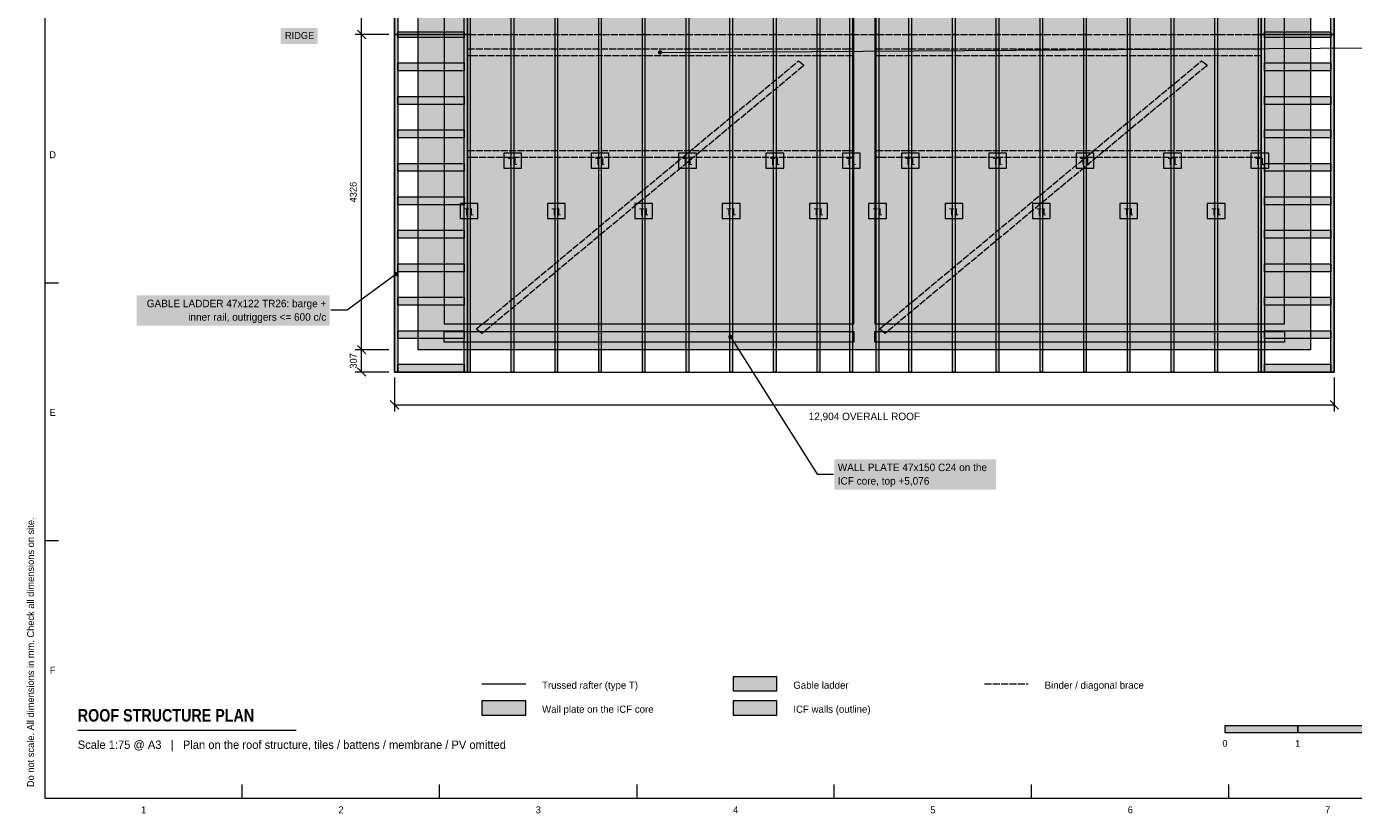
# Model space of a CAD drawing. Header units: millimetres. Extents: x 17 to 413, y 4 to 292.
# Tile 1 of 3: x 17 to 260, y 4 to 148. Entities that reach past the tile are written whole.
import ezdxf
from ezdxf.enums import TextEntityAlignment as Align

# ---------------------------------------------------------------- set-up
doc = ezdxf.new("R2010")
doc.units = ezdxf.units.MM
doc.linetypes.add('DASHED', pattern=[1.524, 1.27, -0.254])
for name, color, linetype in [('FILL-C_6B451A', 7, 'Continuous'), ('FILL-C_8C66A6', 7, 'Continuous'), ('FILL-C_B27326', 7, 'Continuous'), ('FILL-INK', 7, 'Continuous'), ('FILL-LIGHT', 7, 'Continuous'), ('FILL-MASONRY', 7, 'Continuous'), ('FILL-MASONRY_FILL', 7, 'Continuous'), ('FILL-TIMBER', 7, 'Continuous'), ('FILL-WHITE', 7, 'Continuous'), ('LINE-C_6B451A', 7, 'Continuous'), ('LINE-C_8C66A6', 7, 'Continuous'), ('LINE-C_8C66A6-DASH', 7, 'DASHED'), ('LINE-C_B27326', 7, 'Continuous'), ('LINE-GREY', 7, 'Continuous'), ('LINE-INK', 7, 'Continuous'), ('LINE-MASONRY', 7, 'Continuous'), ('LINE-STEEL_GREY', 7, 'Continuous'), ('LINE-STEEL_GREY-DASH', 7, 'DASHED'), ('TEXT-C_6B451A', 7, 'Continuous'), ('TEXT-C_B27326', 7, 'Continuous'), ('TEXT-INK', 7, 'Continuous'), ('TEXT-MASONRY', 7, 'Continuous'), ('TEXT-STEEL_GREY', 7, 'Continuous')]:
    doc.layers.add(name, color=color, linetype=linetype)
doc.styles.add('OpenSansCondensed-Bold', font='OpenSansCondensed-Bold.ttf')

msp = doc.modelspace()

# ---------------------------------------------------------------- hatches: boundary and pattern name
at = {"layer": 'FILL-C_6B451A', "true_color": 0x6b451a}
h = msp.add_hatch(color=36, dxfattribs=at)
h.dxf.hatch_style = 1
h.paths.add_polyline_path([(97.37, 146.75), (97.37, 208.53), (97.84, 208.53), (97.84, 146.75)])
h = msp.add_hatch(color=36, dxfattribs=at)
h.dxf.hatch_style = 1
h.paths.add_polyline_path([(105.37, 146.75), (105.37, 208.53), (105.84, 208.53), (105.84, 146.75)])
h = msp.add_hatch(color=36, dxfattribs=at)
h.dxf.hatch_style = 1
h.paths.add_polyline_path([(113.37, 146.75), (113.37, 208.53), (113.84, 208.53), (113.84, 146.75)])
h = msp.add_hatch(color=36, dxfattribs=at)
h.dxf.hatch_style = 1
h.paths.add_polyline_path([(121.37, 146.75), (121.37, 208.53), (121.84, 208.53), (121.84, 146.75)])
h = msp.add_hatch(color=36, dxfattribs=at)
h.dxf.hatch_style = 1
h.paths.add_polyline_path([(129.37, 146.75), (129.37, 208.53), (129.84, 208.53), (129.84, 146.75)])
h = msp.add_hatch(color=36, dxfattribs=at)
h.dxf.hatch_style = 1
h.paths.add_polyline_path([(137.37, 146.75), (137.37, 208.53), (137.84, 208.53), (137.84, 146.75)])
h = msp.add_hatch(color=36, dxfattribs=at)
h.dxf.hatch_style = 1
h.paths.add_polyline_path([(145.37, 146.75), (145.37, 208.53), (145.84, 208.53), (145.84, 146.75)])
h = msp.add_hatch(color=36, dxfattribs=at)
h.dxf.hatch_style = 1
h.paths.add_polyline_path([(153.37, 146.75), (153.37, 208.53), (153.84, 208.53), (153.84, 146.75)])
h = msp.add_hatch(color=36, dxfattribs=at)
h.dxf.hatch_style = 1
h.paths.add_polyline_path([(161.37, 146.75), (161.37, 208.53), (161.84, 208.53), (161.84, 146.75)])
h = msp.add_hatch(color=36, dxfattribs=at)
h.dxf.hatch_style = 1
h.paths.add_polyline_path([(167.37, 146.75), (167.37, 208.53), (167.83, 208.53), (167.83, 146.75)])
h = msp.add_hatch(color=36, dxfattribs=at)
h.dxf.hatch_style = 1
h.paths.add_polyline_path([(172.17, 146.75), (172.17, 208.53), (172.63, 208.53), (172.63, 146.75)])
h = msp.add_hatch(color=36, dxfattribs=at)
h.dxf.hatch_style = 1
h.paths.add_polyline_path([(178.16, 146.75), (178.16, 208.53), (178.63, 208.53), (178.63, 146.75)])
h = msp.add_hatch(color=36, dxfattribs=at)
h.dxf.hatch_style = 1
h.paths.add_polyline_path([(186.16, 146.75), (186.16, 208.53), (186.63, 208.53), (186.63, 146.75)])
h = msp.add_hatch(color=36, dxfattribs=at)
h.dxf.hatch_style = 1
h.paths.add_polyline_path([(194.16, 146.75), (194.16, 208.53), (194.63, 208.53), (194.63, 146.75)])
h = msp.add_hatch(color=36, dxfattribs=at)
h.dxf.hatch_style = 1
h.paths.add_polyline_path([(202.16, 146.75), (202.16, 208.53), (202.63, 208.53), (202.63, 146.75)])
h = msp.add_hatch(color=36, dxfattribs=at)
h.dxf.hatch_style = 1
h.paths.add_polyline_path([(210.16, 146.75), (210.16, 208.53), (210.63, 208.53), (210.63, 146.75)])
h = msp.add_hatch(color=36, dxfattribs=at)
h.dxf.hatch_style = 1
h.paths.add_polyline_path([(218.16, 146.75), (218.16, 208.53), (218.63, 208.53), (218.63, 146.75)])
h = msp.add_hatch(color=36, dxfattribs=at)
h.dxf.hatch_style = 1
h.paths.add_polyline_path([(226.16, 146.75), (226.16, 208.53), (226.63, 208.53), (226.63, 146.75)])
h = msp.add_hatch(color=36, dxfattribs=at)
h.dxf.hatch_style = 1
h.paths.add_polyline_path([(234.16, 146.75), (234.16, 208.53), (234.63, 208.53), (234.63, 146.75)])
h = msp.add_hatch(color=36, dxfattribs=at)
h.dxf.hatch_style = 1
h.paths.add_polyline_path([(242.16, 146.75), (242.16, 208.53), (242.63, 208.53), (242.63, 146.75)])
h = msp.add_hatch(color=36, dxfattribs=at)
h.dxf.hatch_style = 1
h.paths.add_polyline_path([(97.37, 90.42), (97.37, 203.08), (97.84, 203.08), (97.84, 90.42)])
h = msp.add_hatch(color=36, dxfattribs=at)
h.dxf.hatch_style = 1
h.paths.add_polyline_path([(105.37, 90.42), (105.37, 203.08), (105.84, 203.08), (105.84, 90.42)])
h = msp.add_hatch(color=36, dxfattribs=at)
h.dxf.hatch_style = 1
h.paths.add_polyline_path([(113.37, 90.42), (113.37, 203.08), (113.84, 203.08), (113.84, 90.42)])
h = msp.add_hatch(color=36, dxfattribs=at)
h.dxf.hatch_style = 1
h.paths.add_polyline_path([(121.37, 90.42), (121.37, 203.08), (121.84, 203.08), (121.84, 90.42)])
h = msp.add_hatch(color=36, dxfattribs=at)
h.dxf.hatch_style = 1
h.paths.add_polyline_path([(129.37, 90.42), (129.37, 203.08), (129.84, 203.08), (129.84, 90.42)])
h = msp.add_hatch(color=36, dxfattribs=at)
h.dxf.hatch_style = 1
h.paths.add_polyline_path([(137.37, 90.42), (137.37, 203.08), (137.84, 203.08), (137.84, 90.42)])
h = msp.add_hatch(color=36, dxfattribs=at)
h.dxf.hatch_style = 1
h.paths.add_polyline_path([(145.37, 90.42), (145.37, 203.08), (145.84, 203.08), (145.84, 90.42)])
h = msp.add_hatch(color=36, dxfattribs=at)
h.dxf.hatch_style = 1
h.paths.add_polyline_path([(153.37, 90.42), (153.37, 203.08), (153.84, 203.08), (153.84, 90.42)])
h = msp.add_hatch(color=36, dxfattribs=at)
h.dxf.hatch_style = 1
h.paths.add_polyline_path([(161.37, 90.42), (161.37, 203.08), (161.84, 203.08), (161.84, 90.42)])
h = msp.add_hatch(color=36, dxfattribs=at)
h.dxf.hatch_style = 1
h.paths.add_polyline_path([(167.37, 90.42), (167.37, 203.08), (167.83, 203.08), (167.83, 90.42)])
h = msp.add_hatch(color=36, dxfattribs=at)
h.dxf.hatch_style = 1
h.paths.add_polyline_path([(172.17, 90.42), (172.17, 203.08), (172.63, 203.08), (172.63, 90.42)])
h = msp.add_hatch(color=36, dxfattribs=at)
h.dxf.hatch_style = 1
h.paths.add_polyline_path([(178.16, 90.42), (178.16, 203.08), (178.63, 203.08), (178.63, 90.42)])
h = msp.add_hatch(color=36, dxfattribs=at)
h.dxf.hatch_style = 1
h.paths.add_polyline_path([(186.16, 90.42), (186.16, 203.08), (186.63, 203.08), (186.63, 90.42)])
h = msp.add_hatch(color=36, dxfattribs=at)
h.dxf.hatch_style = 1
h.paths.add_polyline_path([(194.16, 90.42), (194.16, 203.08), (194.63, 203.08), (194.63, 90.42)])
h = msp.add_hatch(color=36, dxfattribs=at)
h.dxf.hatch_style = 1
h.paths.add_polyline_path([(202.16, 90.42), (202.16, 203.08), (202.63, 203.08), (202.63, 90.42)])
h = msp.add_hatch(color=36, dxfattribs=at)
h.dxf.hatch_style = 1
h.paths.add_polyline_path([(210.16, 90.42), (210.16, 203.08), (210.63, 203.08), (210.63, 90.42)])
h = msp.add_hatch(color=36, dxfattribs=at)
h.dxf.hatch_style = 1
h.paths.add_polyline_path([(218.16, 90.42), (218.16, 203.08), (218.63, 203.08), (218.63, 90.42)])
h = msp.add_hatch(color=36, dxfattribs=at)
h.dxf.hatch_style = 1
h.paths.add_polyline_path([(226.16, 90.42), (226.16, 203.08), (226.63, 203.08), (226.63, 90.42)])
h = msp.add_hatch(color=36, dxfattribs=at)
h.dxf.hatch_style = 1
h.paths.add_polyline_path([(234.16, 90.42), (234.16, 203.08), (234.63, 203.08), (234.63, 90.42)])
h = msp.add_hatch(color=36, dxfattribs=at)
h.dxf.hatch_style = 1
h.paths.add_polyline_path([(242.16, 90.42), (242.16, 203.08), (242.63, 203.08), (242.63, 90.42)])
h = msp.add_hatch(color=36, dxfattribs=at)
h.dxf.hatch_style = 1
h.paths.add_polyline_path([(97.37, 84.97), (97.37, 146.75), (97.84, 146.75), (97.84, 84.97)])
h = msp.add_hatch(color=36, dxfattribs=at)
h.dxf.hatch_style = 1
h.paths.add_polyline_path([(105.37, 84.97), (105.37, 146.75), (105.84, 146.75), (105.84, 84.97)])
h = msp.add_hatch(color=36, dxfattribs=at)
h.dxf.hatch_style = 1
h.paths.add_polyline_path([(113.37, 84.97), (113.37, 146.75), (113.84, 146.75), (113.84, 84.97)])
h = msp.add_hatch(color=36, dxfattribs=at)
h.dxf.hatch_style = 1
h.paths.add_polyline_path([(121.37, 84.97), (121.37, 146.75), (121.84, 146.75), (121.84, 84.97)])
h = msp.add_hatch(color=36, dxfattribs=at)
h.dxf.hatch_style = 1
h.paths.add_polyline_path([(129.37, 84.97), (129.37, 146.75), (129.84, 146.75), (129.84, 84.97)])
h = msp.add_hatch(color=36, dxfattribs=at)
h.dxf.hatch_style = 1
h.paths.add_polyline_path([(137.37, 84.97), (137.37, 146.75), (137.84, 146.75), (137.84, 84.97)])
h = msp.add_hatch(color=36, dxfattribs=at)
h.dxf.hatch_style = 1
h.paths.add_polyline_path([(145.37, 84.97), (145.37, 146.75), (145.84, 146.75), (145.84, 84.97)])
h = msp.add_hatch(color=36, dxfattribs=at)
h.dxf.hatch_style = 1
h.paths.add_polyline_path([(153.37, 84.97), (153.37, 146.75), (153.84, 146.75), (153.84, 84.97)])
h = msp.add_hatch(color=36, dxfattribs=at)
h.dxf.hatch_style = 1
h.paths.add_polyline_path([(161.37, 84.97), (161.37, 146.75), (161.84, 146.75), (161.84, 84.97)])
h = msp.add_hatch(color=36, dxfattribs=at)
h.dxf.hatch_style = 1
h.paths.add_polyline_path([(167.37, 84.97), (167.37, 146.75), (167.83, 146.75), (167.83, 84.97)])
h = msp.add_hatch(color=36, dxfattribs=at)
h.dxf.hatch_style = 1
h.paths.add_polyline_path([(172.17, 84.97), (172.17, 146.75), (172.63, 146.75), (172.63, 84.97)])
h = msp.add_hatch(color=36, dxfattribs=at)
h.dxf.hatch_style = 1
h.paths.add_polyline_path([(178.16, 84.97), (178.16, 146.75), (178.63, 146.75), (178.63, 84.97)])
h = msp.add_hatch(color=36, dxfattribs=at)
h.dxf.hatch_style = 1
h.paths.add_polyline_path([(186.16, 84.97), (186.16, 146.75), (186.63, 146.75), (186.63, 84.97)])
h = msp.add_hatch(color=36, dxfattribs=at)
h.dxf.hatch_style = 1
h.paths.add_polyline_path([(194.16, 84.97), (194.16, 146.75), (194.63, 146.75), (194.63, 84.97)])
h = msp.add_hatch(color=36, dxfattribs=at)
h.dxf.hatch_style = 1
h.paths.add_polyline_path([(202.16, 84.97), (202.16, 146.75), (202.63, 146.75), (202.63, 84.97)])
h = msp.add_hatch(color=36, dxfattribs=at)
h.dxf.hatch_style = 1
h.paths.add_polyline_path([(210.16, 84.97), (210.16, 146.75), (210.63, 146.75), (210.63, 84.97)])
h = msp.add_hatch(color=36, dxfattribs=at)
h.dxf.hatch_style = 1
h.paths.add_polyline_path([(218.16, 84.97), (218.16, 146.75), (218.63, 146.75), (218.63, 84.97)])
h = msp.add_hatch(color=36, dxfattribs=at)
h.dxf.hatch_style = 1
h.paths.add_polyline_path([(226.16, 84.97), (226.16, 146.75), (226.63, 146.75), (226.63, 84.97)])
h = msp.add_hatch(color=36, dxfattribs=at)
h.dxf.hatch_style = 1
h.paths.add_polyline_path([(234.16, 84.97), (234.16, 146.75), (234.63, 146.75), (234.63, 84.97)])
h = msp.add_hatch(color=36, dxfattribs=at)
h.dxf.hatch_style = 1
h.paths.add_polyline_path([(242.16, 84.97), (242.16, 146.75), (242.63, 146.75), (242.63, 84.97)])
at = {"layer": 'FILL-C_8C66A6', "true_color": 0x8c66a6}
h = msp.add_hatch(color=205, dxfattribs=at)
h.dxf.hatch_style = 1
h.paths.add_polyline_path([(133, 143.48), (132.99, 143.59), (132.95, 143.68), (132.89, 143.77), (132.8, 143.83), (132.71, 143.87), (132.6, 143.88), (132.5, 143.87), (132.4, 143.83), (132.32, 143.77), (132.26, 143.68), (132.22, 143.59), (132.2, 143.48), (132.22, 143.38), (132.26, 143.28), (132.32, 143.2), (132.4, 143.14), (132.5, 143.1), (132.6, 143.08), (132.71, 143.1), (132.8, 143.14), (132.89, 143.2), (132.95, 143.28), (132.99, 143.38)])
at = {"layer": 'FILL-C_B27326', "true_color": 0xb27326}
h = msp.add_hatch(color=35, dxfattribs=at)
h.dxf.hatch_style = 1
h.paths.add_polyline_path([(145.9, 91.42), (145.88, 91.52), (145.84, 91.62), (145.78, 91.7), (145.7, 91.77), (145.6, 91.81), (145.5, 91.82), (145.39, 91.81), (145.3, 91.77), (145.21, 91.7), (145.15, 91.62), (145.11, 91.52), (145.1, 91.42), (145.11, 91.32), (145.15, 91.22), (145.21, 91.14), (145.3, 91.07), (145.39, 91.03), (145.5, 91.02), (145.6, 91.03), (145.7, 91.07), (145.78, 91.14), (145.84, 91.22), (145.88, 91.32)])
at = {"layer": 'FILL-INK', "true_color": 0x14141a}
h = msp.add_hatch(color=250, dxfattribs=at)
h.dxf.hatch_style = 1
h.paths.add_polyline_path([(236, 19), (249.33, 19), (249.33, 20.2), (236, 20.2)])
at = {"layer": 'FILL-LIGHT', "true_color": 0xdedee0}
h = msp.add_hatch(color=254, dxfattribs=at)
h.dxf.hatch_style = 1
h.paths.add_polyline_path([(88.32, 89.07), (88.32, 89.07), (88.32, 204.43), (88.32, 204.43), (88.32, 204.43), (251.68, 204.43), (251.68, 204.43), (251.68, 204.43), (251.68, 89.07), (251.68, 89.07), (251.68, 89.07), (88.32, 89.07)])
h.paths.add_polyline_path([(171.91, 93.81), (171.91, 93.81), (171.91, 93.81), (171.91, 93.81), (171.91, 93.81), (171.91, 93.81), (171.91, 93.81), (171.91, 93.81), (171.91, 93.81), (171.91, 93.81), (171.91, 93.81), (171.91, 93.81), (171.91, 93.81), (171.91, 93.81), (171.91, 93.81), (171.91, 93.81), (171.91, 93.81), (246.94, 93.81), (246.94, 93.81), (246.94, 93.81), (246.94, 93.81), (246.94, 93.81), (246.94, 93.81), (246.94, 93.81), (246.94, 93.81), (246.94, 93.81), (246.94, 93.81), (246.94, 93.81), (246.94, 93.81), (246.94, 93.81), (246.94, 93.81), (246.94, 93.81), (246.94, 93.81), (246.94, 93.81), (246.94, 199.69), (246.94, 199.69), (246.94, 199.69), (246.94, 199.69), (246.94, 199.69), (246.94, 199.69), (246.94, 199.69), (246.94, 199.69), (246.94, 199.69), (246.94, 199.69), (246.94, 199.69), (246.94, 199.69), (246.94, 199.69), (246.94, 199.69), (246.94, 199.69), (246.94, 199.69), (246.94, 199.69), (171.91, 199.69), (171.91, 199.69), (171.91, 199.69), (171.91, 199.69), (171.91, 199.69), (171.91, 199.69), (171.91, 199.69), (171.91, 199.69), (171.91, 199.69), (171.91, 199.69), (171.91, 199.69), (171.91, 199.69), (171.91, 199.69), (171.91, 199.69), (171.91, 199.69), (171.91, 199.69), (171.91, 199.69)], flags=0)
h.paths.add_polyline_path([(168.09, 93.81), (168.09, 93.81), (168.09, 93.81), (168.09, 93.81), (168.09, 93.81), (168.09, 93.81), (168.09, 93.81), (168.09, 93.81), (168.09, 93.81), (168.09, 93.81), (168.09, 93.81), (168.09, 93.81), (168.09, 93.81), (168.09, 93.81), (168.09, 93.81), (168.09, 93.81), (168.09, 93.81), (168.09, 199.69), (168.09, 199.69), (168.09, 199.69), (168.09, 199.69), (168.09, 199.69), (168.09, 199.69), (168.09, 199.69), (168.09, 199.69), (168.09, 199.69), (168.09, 199.69), (168.09, 199.69), (168.09, 199.69), (168.09, 199.69), (168.09, 199.69), (168.09, 199.69), (168.09, 199.69), (168.09, 199.69), (93.06, 199.69), (93.06, 199.69), (93.06, 199.69), (93.06, 199.69), (93.06, 199.69), (93.06, 199.69), (93.06, 199.69), (93.06, 199.69), (93.06, 199.69), (93.06, 199.69), (93.06, 199.69), (93.06, 199.69), (93.06, 199.69), (93.06, 199.69), (93.06, 199.69), (93.06, 199.69), (93.06, 199.69), (93.06, 93.81), (93.06, 93.81), (93.06, 93.81), (93.06, 93.81), (93.06, 93.81), (93.06, 93.81), (93.06, 93.81), (93.06, 93.81), (93.06, 93.81), (93.06, 93.81), (93.06, 93.81), (93.06, 93.81), (93.06, 93.81), (93.06, 93.81), (93.06, 93.81), (93.06, 93.81), (93.06, 93.81)], flags=0)
h = msp.add_hatch(color=254, dxfattribs=at)
h.dxf.hatch_style = 1
h.paths.add_polyline_path([(146, 22.2), (154, 22.2), (154, 24.8), (146, 24.8)])
at = {"layer": 'FILL-MASONRY', "true_color": 0x4c804c}
h = msp.add_hatch(color=87, dxfattribs=at)
h.dxf.hatch_style = 1
h.paths.add_polyline_path([(84.68, 102.91), (84.67, 103.01), (84.63, 103.11), (84.57, 103.19), (84.48, 103.26), (84.39, 103.3), (84.28, 103.31), (84.18, 103.3), (84.08, 103.26), (84, 103.19), (83.94, 103.11), (83.9, 103.01), (83.88, 102.91), (83.9, 102.81), (83.94, 102.71), (84, 102.63), (84.08, 102.56), (84.18, 102.52), (84.28, 102.51), (84.39, 102.52), (84.48, 102.56), (84.57, 102.63), (84.63, 102.71), (84.67, 102.81)])
at = {"layer": 'FILL-MASONRY_FILL', "true_color": 0xcce6cc}
h = msp.add_hatch(color=254, dxfattribs=at)
h.dxf.hatch_style = 1
h.paths.add_polyline_path([(83.97, 146.75), (83.97, 208.53), (84.6, 208.53), (84.6, 146.75)])
h = msp.add_hatch(color=254, dxfattribs=at)
h.dxf.hatch_style = 1
h.paths.add_polyline_path([(96.74, 146.75), (96.74, 208.53), (97.37, 208.53), (97.37, 146.75)])
h = msp.add_hatch(color=254, dxfattribs=at)
h.dxf.hatch_style = 1
h.paths.add_polyline_path([(242.63, 146.75), (242.63, 208.53), (243.26, 208.53), (243.26, 146.75)])
h = msp.add_hatch(color=254, dxfattribs=at)
h.dxf.hatch_style = 1
h.paths.add_polyline_path([(255.4, 146.75), (255.4, 208.53), (256.03, 208.53), (256.03, 146.75)])
h = msp.add_hatch(color=254, dxfattribs=at)
h.dxf.hatch_style = 1
h.paths.add_polyline_path([(83.97, 84.97), (83.97, 146.75), (84.6, 146.75), (84.6, 84.97)])
h = msp.add_hatch(color=254, dxfattribs=at)
h.dxf.hatch_style = 1
h.paths.add_polyline_path([(84.6, 146.75), (84.6, 147.26), (96.73, 147.26), (96.73, 146.75)])
h = msp.add_hatch(color=254, dxfattribs=at)
h.dxf.hatch_style = 1
h.paths.add_polyline_path([(84.6, 146.24), (84.6, 146.75), (96.73, 146.75), (96.73, 146.24)])
h = msp.add_hatch(color=254, dxfattribs=at)
h.dxf.hatch_style = 1
h.paths.add_polyline_path([(96.74, 84.97), (96.74, 146.75), (97.37, 146.75), (97.37, 84.97)])
h = msp.add_hatch(color=254, dxfattribs=at)
h.dxf.hatch_style = 1
h.paths.add_polyline_path([(242.63, 84.97), (242.63, 146.75), (243.26, 146.75), (243.26, 84.97)])
h = msp.add_hatch(color=254, dxfattribs=at)
h.dxf.hatch_style = 1
h.paths.add_polyline_path([(243.27, 146.75), (243.27, 147.26), (255.4, 147.26), (255.4, 146.75)])
h = msp.add_hatch(color=254, dxfattribs=at)
h.dxf.hatch_style = 1
h.paths.add_polyline_path([(243.27, 146.24), (243.27, 146.75), (255.4, 146.75), (255.4, 146.24)])
h = msp.add_hatch(color=254, dxfattribs=at)
h.dxf.hatch_style = 1
h.paths.add_polyline_path([(255.4, 84.97), (255.4, 146.75), (256.03, 146.75), (256.03, 84.97)])
h = msp.add_hatch(color=254, dxfattribs=at)
h.dxf.hatch_style = 1
h.paths.add_polyline_path([(84.6, 140.11), (84.6, 141.56), (96.73, 141.56), (96.73, 140.11)])
h = msp.add_hatch(color=254, dxfattribs=at)
h.dxf.hatch_style = 1
h.paths.add_polyline_path([(243.27, 140.11), (243.27, 141.56), (255.4, 141.56), (255.4, 140.11)])
h = msp.add_hatch(color=254, dxfattribs=at)
h.dxf.hatch_style = 1
h.paths.add_polyline_path([(84.6, 133.98), (84.6, 135.43), (96.73, 135.43), (96.73, 133.98)])
h = msp.add_hatch(color=254, dxfattribs=at)
h.dxf.hatch_style = 1
h.paths.add_polyline_path([(243.27, 133.98), (243.27, 135.43), (255.4, 135.43), (255.4, 133.98)])
h = msp.add_hatch(color=254, dxfattribs=at)
h.dxf.hatch_style = 1
h.paths.add_polyline_path([(84.6, 127.86), (84.6, 129.3), (96.73, 129.3), (96.73, 127.86)])
h = msp.add_hatch(color=254, dxfattribs=at)
h.dxf.hatch_style = 1
h.paths.add_polyline_path([(243.27, 127.86), (243.27, 129.3), (255.4, 129.3), (255.4, 127.86)])
h = msp.add_hatch(color=254, dxfattribs=at)
h.dxf.hatch_style = 1
h.paths.add_polyline_path([(84.6, 121.73), (84.6, 123.18), (96.73, 123.18), (96.73, 121.73)])
h = msp.add_hatch(color=254, dxfattribs=at)
h.dxf.hatch_style = 1
h.paths.add_polyline_path([(243.27, 121.73), (243.27, 123.18), (255.4, 123.18), (255.4, 121.73)])
h = msp.add_hatch(color=254, dxfattribs=at)
h.dxf.hatch_style = 1
h.paths.add_polyline_path([(84.6, 115.61), (84.6, 117.05), (96.73, 117.05), (96.73, 115.61)])
h = msp.add_hatch(color=254, dxfattribs=at)
h.dxf.hatch_style = 1
h.paths.add_polyline_path([(243.27, 115.61), (243.27, 117.05), (255.4, 117.05), (255.4, 115.61)])
h = msp.add_hatch(color=254, dxfattribs=at)
h.dxf.hatch_style = 1
h.paths.add_polyline_path([(84.6, 109.48), (84.6, 110.93), (96.73, 110.93), (96.73, 109.48)])
h = msp.add_hatch(color=254, dxfattribs=at)
h.dxf.hatch_style = 1
h.paths.add_polyline_path([(243.27, 109.48), (243.27, 110.93), (255.4, 110.93), (255.4, 109.48)])
h = msp.add_hatch(color=254, dxfattribs=at)
h.dxf.hatch_style = 1
h.paths.add_polyline_path([(84.6, 103.35), (84.6, 104.8), (96.73, 104.8), (96.73, 103.35)])
h = msp.add_hatch(color=254, dxfattribs=at)
h.dxf.hatch_style = 1
h.paths.add_polyline_path([(243.27, 103.35), (243.27, 104.8), (255.4, 104.8), (255.4, 103.35)])
h = msp.add_hatch(color=254, dxfattribs=at)
h.dxf.hatch_style = 1
h.paths.add_polyline_path([(84.6, 97.23), (84.6, 98.67), (96.73, 98.67), (96.73, 97.23)])
h = msp.add_hatch(color=254, dxfattribs=at)
h.dxf.hatch_style = 1
h.paths.add_polyline_path([(243.27, 97.23), (243.27, 98.67), (255.4, 98.67), (255.4, 97.23)])
h = msp.add_hatch(color=254, dxfattribs=at)
h.dxf.hatch_style = 1
h.paths.add_polyline_path([(84.6, 91.1), (84.6, 92.55), (96.73, 92.55), (96.73, 91.1)])
h = msp.add_hatch(color=254, dxfattribs=at)
h.dxf.hatch_style = 1
h.paths.add_polyline_path([(243.27, 91.1), (243.27, 92.55), (255.4, 92.55), (255.4, 91.1)])
h = msp.add_hatch(color=254, dxfattribs=at)
h.dxf.hatch_style = 1
h.paths.add_polyline_path([(84.6, 84.97), (84.6, 86.42), (96.73, 86.42), (96.73, 84.97)])
h = msp.add_hatch(color=254, dxfattribs=at)
h.dxf.hatch_style = 1
h.paths.add_polyline_path([(243.27, 84.97), (243.27, 86.42), (255.4, 86.42), (255.4, 84.97)])
h = msp.add_hatch(color=254, dxfattribs=at)
h.dxf.hatch_style = 1
h.paths.add_polyline_path([(146, 26.6), (154, 26.6), (154, 29.2), (146, 29.2)])
at = {"layer": 'FILL-TIMBER', "true_color": 0xf2e0b2}
h = msp.add_hatch(color=254, dxfattribs=at)
h.dxf.hatch_style = 1
h.paths.add_polyline_path([(93.06, 90.42), (93.06, 92.42), (168.09, 92.42), (168.09, 90.42)])
h = msp.add_hatch(color=254, dxfattribs=at)
h.dxf.hatch_style = 1
h.paths.add_polyline_path([(171.91, 90.42), (171.91, 92.42), (246.94, 92.42), (246.94, 90.42)])
h = msp.add_hatch(color=254, dxfattribs=at)
h.dxf.hatch_style = 1
h.paths.add_polyline_path([(100, 22.2), (108, 22.2), (108, 24.8), (100, 24.8)])
at = {"layer": 'FILL-WHITE', "true_color": 0xffffff}
h = msp.add_hatch(color=7, dxfattribs=at)
h.dxf.hatch_style = 1
h.paths.add_polyline_path([(63.12, 145.05), (69.9, 145.05), (69.9, 147.94), (63.12, 147.94)])
h = msp.add_hatch(color=7, dxfattribs=at)
h.dxf.hatch_style = 1
h.paths.add_polyline_path([(103.98, 122.29), (107.24, 122.29), (107.24, 125.06), (103.98, 125.06)])
h = msp.add_hatch(color=7, dxfattribs=at)
h.dxf.hatch_style = 1
h.paths.add_polyline_path([(119.98, 122.29), (123.24, 122.29), (123.24, 125.06), (119.98, 125.06)])
h = msp.add_hatch(color=7, dxfattribs=at)
h.dxf.hatch_style = 1
h.paths.add_polyline_path([(135.98, 122.29), (139.24, 122.29), (139.24, 125.06), (135.98, 125.06)])
h = msp.add_hatch(color=7, dxfattribs=at)
h.dxf.hatch_style = 1
h.paths.add_polyline_path([(151.98, 122.29), (155.24, 122.29), (155.24, 125.06), (151.98, 125.06)])
h = msp.add_hatch(color=7, dxfattribs=at)
h.dxf.hatch_style = 1
h.paths.add_polyline_path([(165.97, 122.29), (169.23, 122.29), (169.23, 125.06), (165.97, 125.06)])
h = msp.add_hatch(color=7, dxfattribs=at)
h.dxf.hatch_style = 1
h.paths.add_polyline_path([(176.77, 122.29), (180.03, 122.29), (180.03, 125.06), (176.77, 125.06)])
h = msp.add_hatch(color=7, dxfattribs=at)
h.dxf.hatch_style = 1
h.paths.add_polyline_path([(192.77, 122.29), (196.03, 122.29), (196.03, 125.06), (192.77, 125.06)])
h = msp.add_hatch(color=7, dxfattribs=at)
h.dxf.hatch_style = 1
h.paths.add_polyline_path([(208.77, 122.29), (212.03, 122.29), (212.03, 125.06), (208.77, 125.06)])
h = msp.add_hatch(color=7, dxfattribs=at)
h.dxf.hatch_style = 1
h.paths.add_polyline_path([(224.77, 122.29), (228.03, 122.29), (228.03, 125.06), (224.77, 125.06)])
h = msp.add_hatch(color=7, dxfattribs=at)
h.dxf.hatch_style = 1
h.paths.add_polyline_path([(240.77, 122.29), (244.03, 122.29), (244.03, 125.06), (240.77, 125.06)])
h = msp.add_hatch(color=7, dxfattribs=at)
h.dxf.hatch_style = 1
h.paths.add_polyline_path([(95.98, 113.07), (99.24, 113.07), (99.24, 115.83), (95.98, 115.83)])
h = msp.add_hatch(color=7, dxfattribs=at)
h.dxf.hatch_style = 1
h.paths.add_polyline_path([(111.98, 113.07), (115.24, 113.07), (115.24, 115.83), (111.98, 115.83)])
h = msp.add_hatch(color=7, dxfattribs=at)
h.dxf.hatch_style = 1
h.paths.add_polyline_path([(127.98, 113.07), (131.24, 113.07), (131.24, 115.83), (127.98, 115.83)])
h = msp.add_hatch(color=7, dxfattribs=at)
h.dxf.hatch_style = 1
h.paths.add_polyline_path([(143.98, 113.07), (147.24, 113.07), (147.24, 115.83), (143.98, 115.83)])
h = msp.add_hatch(color=7, dxfattribs=at)
h.dxf.hatch_style = 1
h.paths.add_polyline_path([(159.98, 113.07), (163.24, 113.07), (163.24, 115.83), (159.98, 115.83)])
h = msp.add_hatch(color=7, dxfattribs=at)
h.dxf.hatch_style = 1
h.paths.add_polyline_path([(170.77, 113.07), (174.03, 113.07), (174.03, 115.83), (170.77, 115.83)])
h = msp.add_hatch(color=7, dxfattribs=at)
h.dxf.hatch_style = 1
h.paths.add_polyline_path([(184.77, 113.07), (188.03, 113.07), (188.03, 115.83), (184.77, 115.83)])
h = msp.add_hatch(color=7, dxfattribs=at)
h.dxf.hatch_style = 1
h.paths.add_polyline_path([(200.77, 113.07), (204.03, 113.07), (204.03, 115.83), (200.77, 115.83)])
h = msp.add_hatch(color=7, dxfattribs=at)
h.dxf.hatch_style = 1
h.paths.add_polyline_path([(216.77, 113.07), (220.03, 113.07), (220.03, 115.83), (216.77, 115.83)])
h = msp.add_hatch(color=7, dxfattribs=at)
h.dxf.hatch_style = 1
h.paths.add_polyline_path([(232.77, 113.07), (236.03, 113.07), (236.03, 115.83), (232.77, 115.83)])
h = msp.add_hatch(color=7, dxfattribs=at)
h.dxf.hatch_style = 1
h.paths.add_polyline_path([(36.76, 93.47), (72.1, 93.47), (72.1, 99.02), (36.76, 99.02)])
h = msp.add_hatch(color=7, dxfattribs=at)
h.dxf.hatch_style = 1
h.paths.add_polyline_path([(164.53, 63.47), (194.11, 63.47), (194.11, 69.02), (164.53, 69.02)])
h = msp.add_hatch(color=7, dxfattribs=at)
h.dxf.hatch_style = 1
h.paths.add_polyline_path([(249.33, 19), (262.67, 19), (262.67, 20.2), (249.33, 20.2)])

# ---------------------------------------------------------------- linework, layer by layer
at = {"layer": 'LINE-C_6B451A', "lineweight": 5}
msp.add_line((100, 27.9), (108, 27.9), dxfattribs=at)
for points in [[(97.37, 146.75), (97.37, 208.53), (97.84, 208.53), (97.84, 146.75)], [(105.37, 146.75), (105.37, 208.53), (105.84, 208.53), (105.84, 146.75)], [(113.37, 146.75), (113.37, 208.53), (113.84, 208.53), (113.84, 146.75)], [(121.37, 146.75), (121.37, 208.53), (121.84, 208.53), (121.84, 146.75)], [(129.37, 146.75), (129.37, 208.53), (129.84, 208.53), (129.84, 146.75)], [(137.37, 146.75), (137.37, 208.53), (137.84, 208.53), (137.84, 146.75)], [(145.37, 146.75), (145.37, 208.53), (145.84, 208.53), (145.84, 146.75)], [(153.37, 146.75), (153.37, 208.53), (153.84, 208.53), (153.84, 146.75)], [(161.37, 146.75), (161.37, 208.53), (161.84, 208.53), (161.84, 146.75)], [(167.37, 146.75), (167.37, 208.53), (167.83, 208.53), (167.83, 146.75)], [(172.17, 146.75), (172.17, 208.53), (172.63, 208.53), (172.63, 146.75)], [(178.16, 146.75), (178.16, 208.53), (178.63, 208.53), (178.63, 146.75)], [(186.16, 146.75), (186.16, 208.53), (186.63, 208.53), (186.63, 146.75)], [(194.16, 146.75), (194.16, 208.53), (194.63, 208.53), (194.63, 146.75)], [(202.16, 146.75), (202.16, 208.53), (202.63, 208.53), (202.63, 146.75)], [(210.16, 146.75), (210.16, 208.53), (210.63, 208.53), (210.63, 146.75)], [(218.16, 146.75), (218.16, 208.53), (218.63, 208.53), (218.63, 146.75)], [(226.16, 146.75), (226.16, 208.53), (226.63, 208.53), (226.63, 146.75)], [(234.16, 146.75), (234.16, 208.53), (234.63, 208.53), (234.63, 146.75)], [(242.16, 146.75), (242.16, 208.53), (242.63, 208.53), (242.63, 146.75)], [(97.37, 90.42), (97.37, 203.08), (97.84, 203.08), (97.84, 90.42)], [(105.37, 90.42), (105.37, 203.08), (105.84, 203.08), (105.84, 90.42)], [(113.37, 90.42), (113.37, 203.08), (113.84, 203.08), (113.84, 90.42)], [(121.37, 90.42), (121.37, 203.08), (121.84, 203.08), (121.84, 90.42)], [(129.37, 90.42), (129.37, 203.08), (129.84, 203.08), (129.84, 90.42)], [(137.37, 90.42), (137.37, 203.08), (137.84, 203.08), (137.84, 90.42)], [(145.37, 90.42), (145.37, 203.08), (145.84, 203.08), (145.84, 90.42)], [(153.37, 90.42), (153.37, 203.08), (153.84, 203.08), (153.84, 90.42)], [(161.37, 90.42), (161.37, 203.08), (161.84, 203.08), (161.84, 90.42)], [(167.37, 90.42), (167.37, 203.08), (167.83, 203.08), (167.83, 90.42)], [(172.17, 90.42), (172.17, 203.08), (172.63, 203.08), (172.63, 90.42)], [(178.16, 90.42), (178.16, 203.08), (178.63, 203.08), (178.63, 90.42)], [(186.16, 90.42), (186.16, 203.08), (186.63, 203.08), (186.63, 90.42)], [(194.16, 90.42), (194.16, 203.08), (194.63, 203.08), (194.63, 90.42)], [(202.16, 90.42), (202.16, 203.08), (202.63, 203.08), (202.63, 90.42)], [(210.16, 90.42), (210.16, 203.08), (210.63, 203.08), (210.63, 90.42)], [(218.16, 90.42), (218.16, 203.08), (218.63, 203.08), (218.63, 90.42)], [(226.16, 90.42), (226.16, 203.08), (226.63, 203.08), (226.63, 90.42)], [(234.16, 90.42), (234.16, 203.08), (234.63, 203.08), (234.63, 90.42)], [(242.16, 90.42), (242.16, 203.08), (242.63, 203.08), (242.63, 90.42)], [(97.37, 84.97), (97.37, 146.75), (97.84, 146.75), (97.84, 84.97)], [(105.37, 84.97), (105.37, 146.75), (105.84, 146.75), (105.84, 84.97)], [(113.37, 84.97), (113.37, 146.75), (113.84, 146.75), (113.84, 84.97)], [(121.37, 84.97), (121.37, 146.75), (121.84, 146.75), (121.84, 84.97)], [(129.37, 84.97), (129.37, 146.75), (129.84, 146.75), (129.84, 84.97)], [(137.37, 84.97), (137.37, 146.75), (137.84, 146.75), (137.84, 84.97)], [(145.37, 84.97), (145.37, 146.75), (145.84, 146.75), (145.84, 84.97)], [(153.37, 84.97), (153.37, 146.75), (153.84, 146.75), (153.84, 84.97)], [(161.37, 84.97), (161.37, 146.75), (161.84, 146.75), (161.84, 84.97)], [(167.37, 84.97), (167.37, 146.75), (167.83, 146.75), (167.83, 84.97)], [(172.17, 84.97), (172.17, 146.75), (172.63, 146.75), (172.63, 84.97)], [(178.16, 84.97), (178.16, 146.75), (178.63, 146.75), (178.63, 84.97)], [(186.16, 84.97), (186.16, 146.75), (186.63, 146.75), (186.63, 84.97)], [(194.16, 84.97), (194.16, 146.75), (194.63, 146.75), (194.63, 84.97)], [(202.16, 84.97), (202.16, 146.75), (202.63, 146.75), (202.63, 84.97)], [(210.16, 84.97), (210.16, 146.75), (210.63, 146.75), (210.63, 84.97)], [(218.16, 84.97), (218.16, 146.75), (218.63, 146.75), (218.63, 84.97)], [(226.16, 84.97), (226.16, 146.75), (226.63, 146.75), (226.63, 84.97)], [(234.16, 84.97), (234.16, 146.75), (234.63, 146.75), (234.63, 84.97)], [(242.16, 84.97), (242.16, 146.75), (242.63, 146.75), (242.63, 84.97)], [(103.98, 122.29), (107.24, 122.29), (107.24, 125.06), (103.98, 125.06)], [(119.98, 122.29), (123.24, 122.29), (123.24, 125.06), (119.98, 125.06)], [(135.98, 122.29), (139.24, 122.29), (139.24, 125.06), (135.98, 125.06)], [(151.98, 122.29), (155.24, 122.29), (155.24, 125.06), (151.98, 125.06)], [(165.97, 122.29), (169.23, 122.29), (169.23, 125.06), (165.97, 125.06)], [(176.77, 122.29), (180.03, 122.29), (180.03, 125.06), (176.77, 125.06)], [(192.77, 122.29), (196.03, 122.29), (196.03, 125.06), (192.77, 125.06)], [(208.77, 122.29), (212.03, 122.29), (212.03, 125.06), (208.77, 125.06)], [(224.77, 122.29), (228.03, 122.29), (228.03, 125.06), (224.77, 125.06)], [(240.77, 122.29), (244.03, 122.29), (244.03, 125.06), (240.77, 125.06)], [(95.98, 113.07), (99.24, 113.07), (99.24, 115.83), (95.98, 115.83)], [(111.98, 113.07), (115.24, 113.07), (115.24, 115.83), (111.98, 115.83)], [(127.98, 113.07), (131.24, 113.07), (131.24, 115.83), (127.98, 115.83)], [(143.98, 113.07), (147.24, 113.07), (147.24, 115.83), (143.98, 115.83)], [(159.98, 113.07), (163.24, 113.07), (163.24, 115.83), (159.98, 115.83)], [(170.77, 113.07), (174.03, 113.07), (174.03, 115.83), (170.77, 115.83)], [(184.77, 113.07), (188.03, 113.07), (188.03, 115.83), (184.77, 115.83)], [(200.77, 113.07), (204.03, 113.07), (204.03, 115.83), (200.77, 115.83)], [(216.77, 113.07), (220.03, 113.07), (220.03, 115.83), (216.77, 115.83)], [(232.77, 113.07), (236.03, 113.07), (236.03, 115.83), (232.77, 115.83)]]:
    msp.add_lwpolyline(points, close=True, dxfattribs=at)
at = {"layer": 'LINE-C_8C66A6', "lineweight": 5}
msp.add_line((132.6, 143.48), (262.7, 144.31), dxfattribs=at)
at = {"layer": 'LINE-C_8C66A6-DASH', "lineweight": 5}
msp.add_line((192, 27.9), (200, 27.9), dxfattribs=at)
for points in [[(97.37, 142.84), (97.37, 144.13), (167.83, 144.13), (167.83, 142.84)], [(172.17, 142.84), (172.17, 144.13), (242.63, 144.13), (242.63, 142.84)], [(100, 92.05), (99.08, 92.79), (99.08, 92.96), (157.96, 141.96), (158.88, 141.21), (158.88, 141.05)], [(173.8, 92.05), (172.87, 92.79), (172.87, 92.96), (231.75, 141.96), (232.67, 141.21), (232.67, 141.05)], [(97.37, 124.26), (97.37, 125.55), (167.83, 125.55), (167.83, 124.26)], [(172.17, 124.26), (172.17, 125.55), (242.63, 125.55), (242.63, 124.26)]]:
    msp.add_lwpolyline(points, close=True, dxfattribs=at)
at = {"layer": 'LINE-C_B27326', "lineweight": 5}
for p, q in [((145.5, 91.42), (161.33, 66.31)), ((161.33, 66.31), (164.33, 66.31))]:
    msp.add_line(p, q, dxfattribs=at)
for points in [[(93.06, 90.42), (93.06, 92.42), (168.09, 92.42), (168.09, 90.42)], [(171.91, 90.42), (171.91, 92.42), (246.94, 92.42), (246.94, 90.42)], [(100, 22.2), (108, 22.2), (108, 24.8), (100, 24.8)]]:
    msp.add_lwpolyline(points, close=True, dxfattribs=at)
at = {"layer": 'LINE-GREY', "lineweight": 5}
for points in [[(88.32, 89.07), (88.32, 89.07), (88.32, 204.43), (88.32, 204.43), (88.32, 204.43), (251.68, 204.43), (251.68, 204.43), (251.68, 204.43), (251.68, 89.07), (251.68, 89.07), (251.68, 89.07), (88.32, 89.07)], [(146, 22.2), (154, 22.2), (154, 24.8), (146, 24.8)]]:
    msp.add_lwpolyline(points, close=True, dxfattribs=at)
for points in [[(93.06, 199.69), (93.06, 93.81), (93.06, 93.81), (93.06, 93.81), (93.06, 93.81), (93.06, 93.81), (93.06, 93.81), (93.06, 93.81), (93.06, 93.81), (93.06, 93.81), (93.06, 93.81), (93.06, 93.81), (93.06, 93.81), (93.06, 93.81), (93.06, 93.81), (93.06, 93.81), (93.06, 93.81), (93.06, 93.81), (168.09, 93.81), (168.09, 93.81), (168.09, 93.81), (168.09, 93.81), (168.09, 93.81), (168.09, 93.81), (168.09, 93.81), (168.09, 93.81), (168.09, 93.81), (168.09, 93.81), (168.09, 93.81), (168.09, 93.81), (168.09, 93.81), (168.09, 93.81), (168.09, 93.81), (168.09, 93.81), (168.09, 93.81), (168.09, 199.69)], [(171.91, 199.69), (171.91, 93.81), (171.91, 93.81), (171.91, 93.81), (171.91, 93.81), (171.91, 93.81), (171.91, 93.81), (171.91, 93.81), (171.91, 93.81), (171.91, 93.81), (171.91, 93.81), (171.91, 93.81), (171.91, 93.81), (171.91, 93.81), (171.91, 93.81), (171.91, 93.81), (171.91, 93.81), (171.91, 93.81), (246.94, 93.81), (246.94, 93.81), (246.94, 93.81), (246.94, 93.81), (246.94, 93.81), (246.94, 93.81), (246.94, 93.81), (246.94, 93.81), (246.94, 93.81), (246.94, 93.81), (246.94, 93.81), (246.94, 93.81), (246.94, 93.81), (246.94, 93.81), (246.94, 93.81), (246.94, 93.81), (246.94, 93.81), (246.94, 199.69)]]:
    msp.add_lwpolyline(points, dxfattribs=at)
at = {"layer": 'LINE-INK', "lineweight": 5}
for p, q in [((77.97, 84.97), (77.97, 208.53)), ((82.97, 146.75), (76.77, 146.75)), ((78.75, 145.97), (77.19, 147.53)), ((20, 101.33), (22.5, 101.33)), ((82.97, 89.07), (76.77, 89.07)), ((78.75, 88.29), (77.19, 89.84)), ((78.75, 84.2), (77.19, 85.75)), ((82.97, 84.97), (76.77, 84.97)), ((83.97, 83.97), (83.97, 77.77)), ((256.03, 83.97), (256.03, 77.77)), ((83.19, 79.75), (84.75, 78.2)), ((83.97, 78.97), (256.03, 78.97)), ((255.25, 79.75), (256.81, 78.2)), ((20, 54.17), (22.5, 54.17)), ((26, 19.4), (66, 19.4)), ((56.12, 7), (56.12, 9.5)), ((92.25, 7), (92.25, 9.5)), ((128.38, 7), (128.38, 9.5)), ((164.5, 7), (164.5, 9.5)), ((200.62, 7), (200.62, 9.5)), ((236.75, 7), (236.75, 9.5))]:
    msp.add_line(p, q, dxfattribs=at)
for points in [[(20, 7), (413, 7), (413, 290), (20, 290)], [(236, 19), (249.33, 19), (249.33, 20.2), (236, 20.2)], [(249.33, 19), (262.67, 19), (262.67, 20.2), (249.33, 20.2)]]:
    msp.add_lwpolyline(points, close=True, dxfattribs=at)
at = {"layer": 'LINE-MASONRY', "lineweight": 5}
for p, q in [((84.28, 102.91), (75.3, 96.31)), ((75.3, 96.31), (72.3, 96.31))]:
    msp.add_line(p, q, dxfattribs=at)
for points in [[(83.97, 146.75), (83.97, 208.53), (84.6, 208.53), (84.6, 146.75)], [(96.74, 146.75), (96.74, 208.53), (97.37, 208.53), (97.37, 146.75)], [(242.63, 146.75), (242.63, 208.53), (243.26, 208.53), (243.26, 146.75)], [(255.4, 146.75), (255.4, 208.53), (256.03, 208.53), (256.03, 146.75)], [(83.97, 84.97), (83.97, 146.75), (84.6, 146.75), (84.6, 84.97)], [(84.6, 146.75), (84.6, 147.26), (96.73, 147.26), (96.73, 146.75)], [(84.6, 146.24), (84.6, 146.75), (96.73, 146.75), (96.73, 146.24)], [(96.74, 84.97), (96.74, 146.75), (97.37, 146.75), (97.37, 84.97)], [(242.63, 84.97), (242.63, 146.75), (243.26, 146.75), (243.26, 84.97)], [(243.27, 146.75), (243.27, 147.26), (255.4, 147.26), (255.4, 146.75)], [(243.27, 146.24), (243.27, 146.75), (255.4, 146.75), (255.4, 146.24)], [(255.4, 84.97), (255.4, 146.75), (256.03, 146.75), (256.03, 84.97)], [(84.6, 140.11), (84.6, 141.56), (96.73, 141.56), (96.73, 140.11)], [(243.27, 140.11), (243.27, 141.56), (255.4, 141.56), (255.4, 140.11)], [(84.6, 133.98), (84.6, 135.43), (96.73, 135.43), (96.73, 133.98)], [(243.27, 133.98), (243.27, 135.43), (255.4, 135.43), (255.4, 133.98)], [(84.6, 127.86), (84.6, 129.3), (96.73, 129.3), (96.73, 127.86)], [(243.27, 127.86), (243.27, 129.3), (255.4, 129.3), (255.4, 127.86)], [(84.6, 121.73), (84.6, 123.18), (96.73, 123.18), (96.73, 121.73)], [(243.27, 121.73), (243.27, 123.18), (255.4, 123.18), (255.4, 121.73)], [(84.6, 115.61), (84.6, 117.05), (96.73, 117.05), (96.73, 115.61)], [(243.27, 115.61), (243.27, 117.05), (255.4, 117.05), (255.4, 115.61)], [(84.6, 109.48), (84.6, 110.93), (96.73, 110.93), (96.73, 109.48)], [(243.27, 109.48), (243.27, 110.93), (255.4, 110.93), (255.4, 109.48)], [(84.6, 103.35), (84.6, 104.8), (96.73, 104.8), (96.73, 103.35)], [(243.27, 103.35), (243.27, 104.8), (255.4, 104.8), (255.4, 103.35)], [(84.6, 97.23), (84.6, 98.67), (96.73, 98.67), (96.73, 97.23)], [(243.27, 97.23), (243.27, 98.67), (255.4, 98.67), (255.4, 97.23)], [(84.6, 91.1), (84.6, 92.55), (96.73, 92.55), (96.73, 91.1)], [(243.27, 91.1), (243.27, 92.55), (255.4, 92.55), (255.4, 91.1)], [(84.6, 84.97), (84.6, 86.42), (96.73, 86.42), (96.73, 84.97)], [(243.27, 84.97), (243.27, 86.42), (255.4, 86.42), (255.4, 84.97)], [(146, 26.6), (154, 26.6), (154, 29.2), (146, 29.2)]]:
    msp.add_lwpolyline(points, close=True, dxfattribs=at)
at = {"layer": 'LINE-STEEL_GREY', "lineweight": 5}
msp.add_lwpolyline([(256.03, 84.97), (256.03, 208.53), (83.97, 208.53), (83.97, 84.97)], close=True, dxfattribs=at)
at = {"layer": 'LINE-STEEL_GREY-DASH', "lineweight": 5}
msp.add_line((83.97, 146.75), (256.03, 146.75), dxfattribs=at)

# ---------------------------------------------------------------- texts
at = {"layer": 'TEXT-C_6B451A', "style": 'OpenSansCondensed-Bold'}
for p in [(105.61, 122.89), (121.61, 122.89), (137.61, 122.89), (153.61, 122.89), (167.6, 122.89), (178.4, 122.89), (194.4, 122.89), (210.4, 122.89), (226.4, 122.89), (242.4, 122.89), (97.61, 113.67), (113.61, 113.67), (129.61, 113.67), (145.61, 113.67), (161.61, 113.67), (172.4, 113.67), (186.4, 113.67), (202.4, 113.67), (218.4, 113.67), (234.4, 113.67)]:
    msp.add_text('T1', height=1.27, dxfattribs=at).set_placement(p, align=Align.CENTER)
at = {"layer": 'TEXT-C_B27326'}
for s, p in [('WALL PLATE 47x150 C24 on the', (165.13, 66.84)), ('ICF core, top +5,076', (165.13, 64.37))]:
    msp.add_text(s, height=1.3716, dxfattribs=at).set_placement(p)
at = {"layer": 'TEXT-INK'}
for s, p in [('4326', (77.07, 117.91)), ('307', (77.07, 87.02))]:
    msp.add_text(s, height=1.27, rotation=90, dxfattribs=at).set_placement(p, align=Align.CENTER)
for s, height, p in [('12,904 OVERALL ROOF', 1.3716, (170, 76.17)), ('0', 1.22, (236, 16.4)), ('1', 1.22, (249.33, 16.4))]:
    msp.add_text(s, height=height, dxfattribs=at).set_placement(p, align=Align.CENTER)
for s, p in [('Trussed rafter (type T)', (111, 27)), ('Gable ladder', (157, 27)), ('Binder / diagonal brace', (203, 27)), ('Wall plate on the ICF core', (111, 22.6)), ('ICF walls (outline)', (157, 22.6))]:
    msp.add_text(s, height=1.3208, dxfattribs=at).set_placement(p)
at = {"layer": 'TEXT-INK', "style": 'OpenSansCondensed-Bold'}
msp.add_text('ROOF STRUCTURE PLAN', height=2.286, dxfattribs=at).set_placement((26, 21))
at = {"layer": 'TEXT-MASONRY'}
for s, p in [('GABLE LADDER 47x122 TR26: barge +', (71.5, 96.84)), ('inner rail, outriggers <= 600 c/c', (71.5, 94.37))]:
    msp.add_text(s, height=1.3716, dxfattribs=at).set_placement(p, align=Align.RIGHT)
at = {"layer": 'TEXT-STEEL_GREY'}
msp.add_text('RIDGE', height=1.27, dxfattribs=at).set_placement((69.3, 145.95), align=Align.RIGHT)
for s, p in [('D', (21.4, 124.12)), ('E', (21.4, 76.95)), ('F', (21.4, 29.78)), ('1', (38.06, 4.2)), ('2', (74.19, 4.2)), ('3', (110.31, 4.2)), ('4', (146.44, 4.2)), ('5', (182.56, 4.2)), ('6', (218.69, 4.2)), ('7', (254.81, 4.2))]:
    msp.add_text(s, height=1.27, dxfattribs=at).set_placement(p, align=Align.CENTER)
msp.add_text('Do not scale. All dimensions in mm. Check all dimensions on site.', height=1.27, rotation=90, dxfattribs=at).set_placement((18, 9))
msp.add_text('Scale 1:75 @ A3   |   Plan on the roof structure, tiles / battens / membrane / PV omitted', height=1.524, dxfattribs=at).set_placement((26, 16))

doc.saveas('drawing.dxf')
